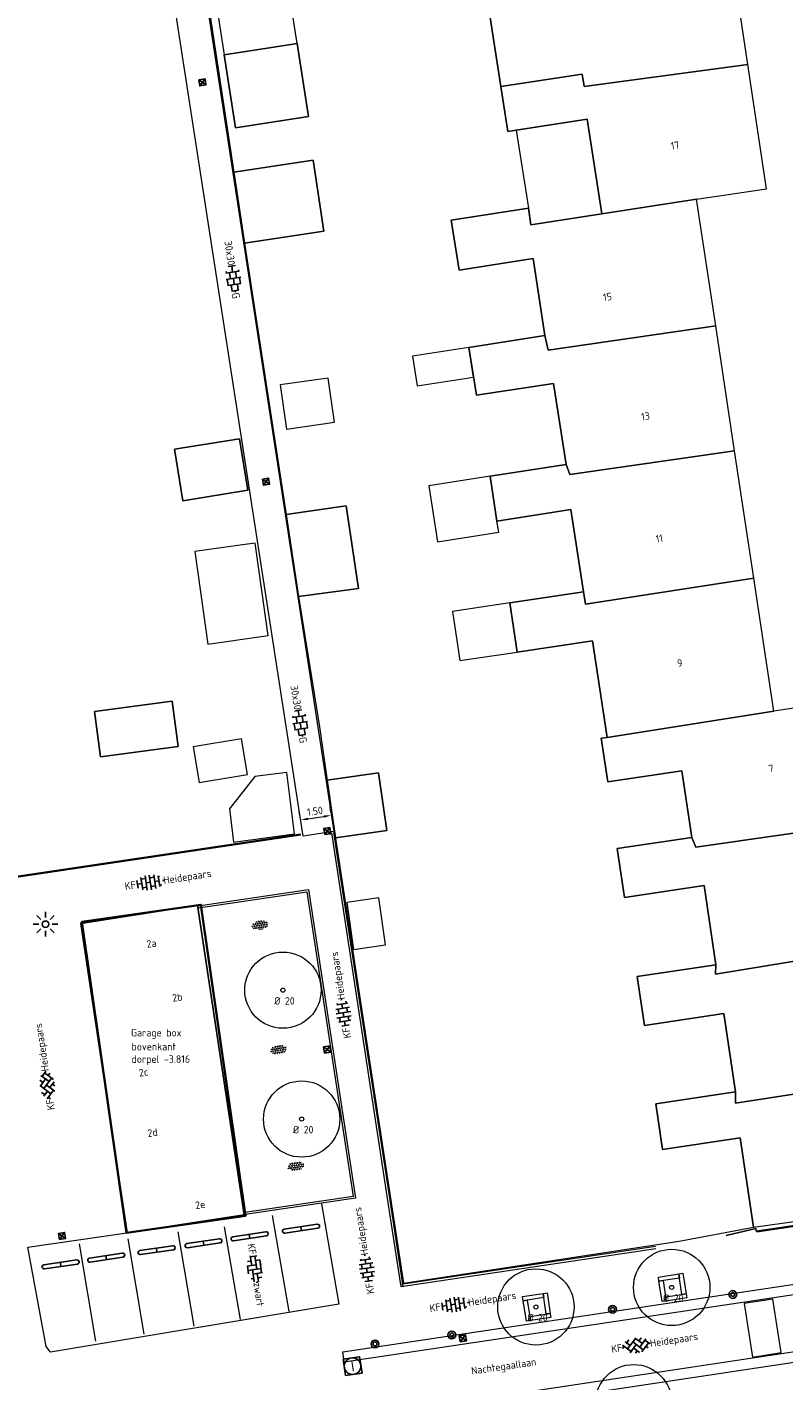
# Model space of a CAD drawing. Header units: metres. Extents: x 102746 to 103541, y 468531 to 469408.
# Tile 8 of 87: x 103035 to 103072, y 468732 to 468798. Entities that reach past the tile are written whole.
import ezdxf
from ezdxf.enums import TextEntityAlignment as Align

# ---------------------------------------------------------------- set-up
doc = ezdxf.new("R2010")
doc.units = ezdxf.units.M
for name, pattern in [('VH-GAZONBAND', [7, 5, -2]), ('VH-OPSLUITBAND_100X200', [16, 8, -2, 4, -2]), ('VH-OPSLUITBAND_60X200', [12, 6, -2, 2, -2])]:
    doc.linetypes.add(name, pattern=pattern)
doc.layers.get('0').update_dxf_attribs({"lineweight": 25})
for name, color, linetype, lineweight in [('B-RO-GR-BOOM-G', 90, 'Continuous', 13), ('B-RO-GR-BOOM_BOOM_20 CM-S', 90, 'Continuous', 25), ('B-RO-GR-SIERPLANTSOEN-S', 90, 'Continuous', 25), ('B-RO-IE-MEUBILAIR_WEGMEUBILAIR-S', 7, 'Continuous', 25), ('B-RO-IE-MEUBILAIR_WEGMEUBILAIR_LICHTMAST-S', 7, 'Continuous', 25), ('B-RO-OG-BEBOUWING-G', 7, 'Continuous', 35), ('B-RO-OG-BGT-G', 253, 'Continuous', 13), ('B-RO-RI-GWA_RIOOLPUT-S', 30, 'Continuous', 25), ('B-RO-RI-HWA_KOLK-S', 150, 'Continuous', 25), ('B-RO-VH-DREMPEL-G', 30, 'Continuous', 18), ('B-RO-VH-GOOT-G', 170, 'Continuous', 18), ('B-RO-VH-KANTOPSLUITING_ACHTERKANTBAND-G', 253, 'Continuous', 18), ('B-RO-VH-KANTOPSLUITING_GAZONBAND-G', 90, 'VH-GAZONBAND', 18), ('B-RO-VH-KANTOPSLUITING_OPSLUITBAND_100X200-G', 150, 'VH-OPSLUITBAND_100X200', 18), ('B-RO-VH-KANTOPSLUITING_OPSLUITBAND_60X200-G', 150, 'VH-OPSLUITBAND_60X200', 18), ('B-RO-VH-VERHARDING-G', 252, 'Continuous', 18), ('B-RO-VH-VERHARDING_BETONSTRAATSTEEN-S', 252, 'Continuous', 25), ('B-RO-VH-VERHARDING_TEGEL_BETON-S', 252, 'Continuous', 25), ('B-RO-VW-MARKERING_WEG MARKERING-G', 7, 'Continuous', 0), ('X-XX-AL-M', 7, 'Continuous', 18), ('X-XX-AL-T18', 7, 'Continuous', 18)]:
    doc.layers.add(name, color=color, linetype=linetype, lineweight=lineweight)
doc.layers.add('Punten', color=7, linetype='Continuous')
doc.styles.add('NLCS-ISO', font='txt')
doc.styles.add('NLCS-ISO-M200-T18', font='txt', dxfattribs={"height": 0.36})
doc.dimstyles.new('NLCS-M200-T18-PIJL_L2_H1', dxfattribs={"dimscale": 0.2, "dimtxt": 2.5, "dimasz": 1.8, "dimexe": 2, "dimexo": 2, "dimgap": 0.7, "dimtad": 1, "dimzin": 0, "dimdsep": 46, "dimtxsty": 'NLCS-ISO-M200-T18', "dimcen": 0, "dimdle": 2, "dimclrd": 256, "dimclre": 256, "dimclrt": 256, "dimadec": 1, "dimazin": 0, "dimtfac": 1, "dimtdec": 3, "dimtofl": 0, "dimtmove": 0, "dimatfit": 3, "dimfxl": 2, "dimfxlon": 1, "dimtfillclr": 256, "dimtolj": 1, "dimtzin": 0, "dimlwd": -1, "dimlwe": -1, "dimarcsym": 0})

# ---------------------------------------------------------------- blocks, each defined once
blk = doc.blocks.new('B-SIE-WEG_LICHTMAST_SPOT-SO')
for p, q in [((-3.000000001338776, 4.656612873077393e-09), (-1.624763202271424, 2.328306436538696e-09)), ((-2.121320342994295, 2.121320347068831), (-1.148881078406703, 1.148881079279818)), ((-8.731149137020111e-10, 1.624763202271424), (-2.91038304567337e-10, 3.000000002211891)), ((1.148881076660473, 1.148881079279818), (2.121320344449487, 2.121320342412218)), ((-2.121320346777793, -2.121320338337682), (-1.148881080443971, -1.148881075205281)), ((-3.783497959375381e-09, -2.999999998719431), (-2.91038304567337e-09, -1.624763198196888)), ((1.148881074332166, -1.148881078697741), (2.12132034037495, -2.121320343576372)), ((1.624763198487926, -1.746229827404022e-09), (2.99999999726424, -1.164153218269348e-09))]:
    blk.add_line(p, q)
blk.add_circle((0, 0), 0.7698654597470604)
at = {"style": 'NLCS-ISO'}
blk.add_attdef('TYPE', text='', height=1.8, dxfattribs=at).set_placement((-2.91038304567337e-10, 3.000000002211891), align=Align.BOTTOM_CENTER)
blk = doc.blocks.new('SIE-WEG_PARKEERMAATREGEL_STOOTBAND_200X200X900_DUBBEL')
for p, q in [((0.7999999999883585, 0.1000000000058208), (-0.8000000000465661, 0.1000000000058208)), ((0, -0.1000000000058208), (0, 0.1000000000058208)), ((0.7999999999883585, -0.1000000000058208), (-0.7999999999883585, -0.1000000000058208))]:
    blk.add_line(p, q)
for centre, start, end in [((-0.7999999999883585, 2.91038304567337e-11), 89.99999999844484, 269.9999999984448), ((0.8000000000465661, -8.731149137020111e-11), 269.9999999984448, 90.00000001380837)]:
    blk.add_arc(centre, 0.1, start, end)
blk = doc.blocks.new('SVH-BSS_KEIFORMAAT_ELLEBOOG_KL-SO')
for p, q in [((-2.921609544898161, 0.9167434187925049), (-2.921609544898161, -0.6644585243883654)), ((-2.921609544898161, 0.3855414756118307), (0.2283904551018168, 0.3855414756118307)), ((-1.871609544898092, 1.501752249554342), (-1.871609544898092, 0.3855414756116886)), ((-1.871609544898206, 1.435541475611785), (1.278390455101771, 1.435541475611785)), ((-0.8216095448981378, 1.746491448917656), (-0.8216095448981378, 1.435541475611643)), ((-0.8216095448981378, 0.385541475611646), (-0.8216095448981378, -1.746491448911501)), ((0.2283904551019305, 1.435541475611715), (0.2283904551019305, -1.714458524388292)), ((1.278390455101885, 1.667504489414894), (1.278390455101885, -0.664458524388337)), ((1.278390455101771, 0.3855414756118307), (3.316110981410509, 0.3855414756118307)), ((2.32839045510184, 1.309937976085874), (2.32839045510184, 0.3855414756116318)), ((3.378390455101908, 0.1772992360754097), (3.378390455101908, -0.1772992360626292)), ((-3.155125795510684, -0.6644585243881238), (-0.8216095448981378, -0.6644585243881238)), ((-1.871609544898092, -0.6644585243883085), (-1.871609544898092, -1.501752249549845)), ((-0.8216095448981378, -1.714458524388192), (1.034122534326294, -1.714458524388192)), ((0.2283904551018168, -0.6644585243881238), (3.155125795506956, -0.6644585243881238)), ((2.32839045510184, -0.6644585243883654), (2.32839045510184, -1.30993797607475))]:
    blk.add_line(p, q)
at = {"style": 'NLCS-ISO'}
blk.add_attdef('FORMAAT', text='', height=1.8, dxfattribs=at).set_placement((-3.39489953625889, -4.365574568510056e-15), align=Align.MIDDLE_RIGHT)
blk.add_attdef('KLEUR', text='', height=1.8, dxfattribs=at).set_placement((3.39489953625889, 3.637978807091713e-16), align=Align.MIDDLE_LEFT)
at = {"style": 'NLCS-ISO', "flags": 1}
blk.add_attdef('FUNCTIE', text='', height=1.8, dxfattribs=at).set_placement((0.1159930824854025, -3.584775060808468), align=Align.MIDDLE_CENTER)
blk = doc.blocks.new('SVH-BSS_KEIFORMAAT_KEPER_KL-SO')
for p, q in [((-3.43788558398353, -0.4680371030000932), (-2.969848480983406, 3.774758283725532e-14)), ((-3.307551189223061, 0.3377027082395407), (-1.484924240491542, -1.484924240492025)), ((-2.519732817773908, 1.034808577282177), (-1.484924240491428, -2.748912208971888e-13)), ((-2.227386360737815, -0.7424621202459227), (-2.461364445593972e-13, 1.484924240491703)), ((-2.227386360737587, 0.7424621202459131), (-1.567820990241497, 1.402027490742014)), ((-1.773950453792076, -1.773950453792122), (2.086109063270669e-13, 2.082778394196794e-13)), ((-0.7424621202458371, 0.7424621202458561), (1.484924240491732, -1.48492424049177)), ((-0.09998502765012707, 1.584909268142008), (1.484924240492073, -2.322309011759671e-13)), ((0.742462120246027, 0.7424621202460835), (1.404576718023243, 1.404576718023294)), ((0.7424621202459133, -0.7424621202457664), (2.463847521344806, 0.9789232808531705)), ((1.058390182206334, -1.911458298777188), (2.969848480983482, 9.325873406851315e-15)), ((2.227386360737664, 0.7424621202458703), (3.310004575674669, -0.3401560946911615)), ((-0.7424621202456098, -0.7424621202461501), (0.5036314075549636, -1.988555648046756)), ((-0.5150548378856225, -1.999979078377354), (9.492406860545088e-14, -1.484924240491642)), ((2.227386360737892, -0.7424621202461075), (2.720216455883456, -1.235292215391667))]:
    blk.add_line(p, q)
at = {"style": 'NLCS-ISO'}
blk.add_attdef('FORMAAT', text='', height=1.8, dxfattribs=at).set_placement((-3.471395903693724, -0.2340185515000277), align=Align.MIDDLE_RIGHT)
blk.add_attdef('KLEUR', text='', height=1.8, dxfattribs=at).set_placement((3.318214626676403, -0.215048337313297), align=Align.MIDDLE_LEFT)
at = {"style": 'NLCS-ISO', "flags": 1}
blk.add_attdef('FUNCTIE', text='', height=1.8, dxfattribs=at).set_placement((0.1159930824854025, -3.584775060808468), align=Align.MIDDLE_CENTER)
blk = doc.blocks.new('SVH-BSS_KEIFORMAAT_HALFST_KL-SO')
for p, q in [((-3.149999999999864, -1.002284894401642), (-3.149999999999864, 0.8312019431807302)), ((-3.149999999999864, 0), (-2.099999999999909, 0)), ((-2.099999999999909, -1.587293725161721), (-2.099999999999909, 1.416210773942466)), ((-2.100000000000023, 1.049999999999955), (-1.050000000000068, 1.049999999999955)), ((-1.049999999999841, -1.832032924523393), (-1.049999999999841, 1.660949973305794)), ((-1.049999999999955, 0), (0, 0)), ((1.13686837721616e-13, -1.881463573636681), (1.13686837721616e-13, 1.71038062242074)), ((-1.13686837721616e-13, 1.049999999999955), (1.049999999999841, 1.049999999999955)), ((1.050000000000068, -1.753045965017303), (1.050000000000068, 1.581963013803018)), ((1.049999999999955, 0), (2.099999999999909, 0)), ((2.100000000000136, -1.39547945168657), (2.100000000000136, 1.224396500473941)), ((2.099999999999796, 1.049999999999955), (2.405710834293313, 1.049999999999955)), ((3.150000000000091, -0.2628407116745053), (3.150000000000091, 0.09175776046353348)), ((3.149999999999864, 0), (3.162673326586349, 0)), ((-2.100000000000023, -1.050000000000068), (-1.050000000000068, -1.050000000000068)), ((-1.13686837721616e-13, -1.050000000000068), (1.049999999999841, -1.050000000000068)), ((2.099999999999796, -1.050000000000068), (2.638053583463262, -1.050000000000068))]:
    blk.add_line(p, q)
at = {"style": 'NLCS-ISO'}
blk.add_attdef('FORMAAT', text='', height=1.8, dxfattribs=at).set_placement((-3.623289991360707, -0.08554147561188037), align=Align.MIDDLE_RIGHT)
blk.add_attdef('KLEUR', text='', height=1.8, dxfattribs=at).set_placement((3.166509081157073, -0.08554147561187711), align=Align.MIDDLE_LEFT)
at = {"style": 'NLCS-ISO', "flags": 1}
blk.add_attdef('FUNCTIE', text='', height=1.8, dxfattribs=at).set_placement((0.1159930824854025, -3.584775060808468), align=Align.MIDDLE_CENTER)
blk = doc.blocks.new('SGR-BOOM 20')
at = {"layer": 'B-RO-GR-BOOM-G'}
for centre, radius in [((0.0006134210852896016, -0.0002409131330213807), 1.839998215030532), ((0.0006134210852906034, -0.0002409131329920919), 0.1)]:
    blk.add_circle(centre, radius, dxfattribs=at)
at = {"layer": 'X-XX-AL-T18', "insert": (-0.416780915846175, -0.3367894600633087), "char_height": 0.36, "attachment_point": 1, "style": 'NLCS-ISO-M200-T18'}
blk.add_mtext_dynamic_manual_height_columns('%%C 20', width=1.833884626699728, gutter_width=1.8, heights=[0], dxfattribs=at)
blk = doc.blocks.new('B-SRI-KOLK_STRAAT_300X300-SO')
for p, q in [((-0.7500000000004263, 2.842170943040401e-13), (0.7499999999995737, 1.500000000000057)), ((0.7499999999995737, 2.842170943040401e-13), (-0.7500000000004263, 1.500000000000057))]:
    blk.add_line(p, q)
at = {"flags": 128}
blk.add_lwpolyline([(-0.7500000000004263, 2.842170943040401e-13), (0.7499999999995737, 2.842170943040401e-13), (0.7499999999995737, 1.500000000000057), (-0.7500000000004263, 1.500000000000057)], close=True, dxfattribs=at)
blk = doc.blocks.new('SIE-WEG_PAAL_BETON')
for centre, radius in [((4.999940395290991e-05, 1.164153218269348e-13), 0.1875), ((4.999999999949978e-05, 1.164153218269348e-13), 0.09375)]:
    blk.add_circle(centre, radius)
blk = doc.blocks.new('SVH-TEGEL_300X300_DUN_HALFST_KL-SO')
for p, q in [((-3.08021532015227, 0.7500000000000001), (-2.999999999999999, 0.7500000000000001)), ((-2.999999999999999, -0.8349495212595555), (-2.999999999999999, 0.834949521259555)), ((-2.999999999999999, 0), (-1.499999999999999, 0)), ((-1.83708385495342, 1.5), (-1.499999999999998, 1.5)), ((-1.499999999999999, -1.600165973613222), (-1.499999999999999, 1.600165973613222)), ((-1.499999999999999, 0.7500000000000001), (1.110223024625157e-15, 0.7500000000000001)), ((1.110223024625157e-15, -1.78372119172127), (1.110223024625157e-15, 1.78372119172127)), ((2.220446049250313e-15, 1.5), (1.500000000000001, 1.5)), ((0, 0), (1.500000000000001, 0)), ((1.500000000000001, -1.600165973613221), (1.500000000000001, 1.600165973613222)), ((1.500000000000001, 0.7500000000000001), (3, 0.7500000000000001)), ((3, -0.8349495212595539), (3, 0.8349495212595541)), ((3, 0), (3.39489953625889, 0)), ((-3.08021532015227, -0.7500000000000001), (-3, -0.7500000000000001)), ((-1.837083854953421, -1.5), (-1.499999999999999, -1.5)), ((-1.5, -0.7500000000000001), (0, -0.7500000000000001)), ((1.110223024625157e-15, -1.5), (1.500000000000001, -1.5)), ((1.499999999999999, -0.7500000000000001), (3, -0.7500000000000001))]:
    blk.add_line(p, q)
at = {"style": 'NLCS-ISO'}
blk.add_attdef('FORMAAT', text='', height=1.8, dxfattribs=at).set_placement((-3.18021532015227, -2.887924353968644e-16), align=Align.MIDDLE_RIGHT)
blk.add_attdef('KLEUR', text='', height=1.8, dxfattribs=at).set_placement((3.49489953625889, -6.891423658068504e-16), align=Align.MIDDLE_LEFT)
at = {"style": 'NLCS-ISO', "flags": 1}
blk.add_attdef('FUNCTIE', text='', height=1.8, dxfattribs=at).set_placement((0.1159930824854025, -3.584775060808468), align=Align.MIDDLE_CENTER)
blk = doc.blocks.new('SGR-SIERPLANTSOEN-SO')
at = {"ltscale": 0.1}
h = blk.add_hatch(dxfattribs=at)
h.set_pattern_fill('GR-SIERPLANTSOEN', color=256, scale=0.1, style=0, pattern_type=2)
h.set_pattern_definition([(30, (-2.066961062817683, -1.090504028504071), (0.2886752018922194, 0.4999998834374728), [0.2, -0.8]), (90, (-1.980358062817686, -1.140504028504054), (-0.288675, 0.5), [0.2, -0.8]), (150, (-1.893755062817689, -1.090504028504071), (-0.5773502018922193, 1.165625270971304e-07), [0.2, -0.8])])
edge = h.paths.add_edge_path()
edge.add_ellipse((0, 0), major_axis=(1.980358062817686, 0), ratio=0.5254120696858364, start_angle=0, end_angle=360, ccw=False)
at = {"ltscale": 0.1, "style": 'NLCS-ISO'}
blk.add_attdef('TYPE', text='', height=0.5, dxfattribs=at).set_placement((3.470943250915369, -0.01606055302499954), align=Align.MIDDLE_CENTER)
blk = doc.blocks.new('A$C0d379f04')
at = {"layer": 'B-RO-VH-VERHARDING-G', "flags": 128}
for points in [[(0, 1.200000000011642), (1, 1.200000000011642), (1, 1), (0, 1)], [(0.2000000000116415, 1), (0.2000000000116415, 0), (0, 0), (0, 1)], [(1.200000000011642, 1.200000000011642), (1.200000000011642, 0.2000000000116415), (1, 0.2000000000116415), (1, 1.200000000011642)], [(0.2000000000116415, 0.2000000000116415), (1.200000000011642, 0.2000000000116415), (1.200000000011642, 0), (0.2000000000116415, 0)]]:
    blk.add_lwpolyline(points, close=True, dxfattribs=at)
blk = doc.blocks.new('*D228')
at = {"layer": 'Defpoints', "color": 0, "transparency": 16777216}
for p in [(103049.8788884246, 468759.7528796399), (103049.9992193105, 468758.9734287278, -3.71768039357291), (103048.5167806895, 468758.7445712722, -3.71768039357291)]:
    blk.add_point(p, dxfattribs=at)
at = {"layer": 'X-XX-AL-M', "transparency": 16777216}
for p, q in [((103049.8550322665, 468759.9074094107), (103049.8178597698, 468760.1481966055)), ((103048.3725936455, 468759.6785519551), (103048.3354211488, 468759.9193391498)), ((103048.7522350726, 468759.5789479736), (103049.5231031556, 468759.6979538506))]:
    blk.add_line(p, q, dxfattribs=at)
for points in [[(103048.7430807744, 468759.6382455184), (103048.7613893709, 468759.5196504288), (103048.3964498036, 468759.5240221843)], [(103049.5139488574, 468759.7572513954), (103049.5322574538, 468759.6386563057), (103049.8788884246, 468759.7528796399)]]:
    blk.add_solid(points, dxfattribs=at)
at = {"layer": 'X-XX-AL-M', "transparency": 16777216, "insert": (103049.0888461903, 468759.9547044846), "char_height": 0.36, "attachment_point": 5, "rotation": 8.77598622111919, "style": 'NLCS-ISO-M200-T18'}
blk.add_mtext('\\A1;1.50', dxfattribs=at)
blk = doc.blocks.new('SRI-PUT_INSPECTIE-SO')
at = {"lineweight": -3, "flags": 128}
blk.add_lwpolyline([(-1.999999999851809, -2.000000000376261), (2.000000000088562, -2.000000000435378), (2.000000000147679, 1.999999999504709), (-2.00000000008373, 1.999999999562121)], close=True, dxfattribs=at)
at = {"lineweight": -3, "ltscale": 1.5}
blk.add_circle((0, -7.105427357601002e-14), 1.999999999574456, dxfattribs=at)
at = {"ltscale": 0.1, "style": 'NLCS-ISO'}
blk.add_text('I', height=2.5, dxfattribs=at).set_placement((-0.002795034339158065, -0.007140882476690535), align=Align.MIDDLE_CENTER)

msp = doc.modelspace()

# ---------------------------------------------------------------- linework, layer by layer
at = {"layer": 'B-RO-OG-BEBOUWING-G', "linetype": 'Continuous'}
msp.add_polyline3d([(103039.99578623, 468739.611800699, -3.86041927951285), (103045.735472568, 468740.43141595, -3.86041927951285), (103043.592627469, 468755.437552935, -3.86041927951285), (103037.85294113, 468754.617937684, -3.86041927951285)], close=True, dxfattribs=at)
msp.add_polyline3d([(103078.511670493, 468740.888346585, -3.7798782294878), (103070.401218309, 468739.681627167, 2.731912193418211)], dxfattribs=at)
at = {"layer": 'B-RO-OG-BGT-G', "color": 252, "flags": 128}
msp.add_lwpolyline([(103042.974, 468805.32), (103045.174, 468790.776), (103048.997, 468791.354), (103049.515, 468787.927), (103045.693, 468787.349), (103047.6961308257, 468774.264279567), (103050.6, 468774.676), (103051.184, 468770.693), (103048.295308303, 468770.3041754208), (103049.3140276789, 468764.0157050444), (103050.0375303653, 468758.9641151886), (103051.9407045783, 468746.4337665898), (103053.365, 468737.1802185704), (103066.6454958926, 468739.2109467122), (103070.2317695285, 468739.8914035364), (103069.585, 468744.187), (103065.852, 468743.625), (103065.519, 468745.836), (103069.374, 468746.416), (103068.807, 468750.185), (103064.975, 468749.608), (103064.62, 468751.97), (103068.424, 468752.542), (103067.849, 468756.361), (103064.017, 468755.784), (103063.662, 468758.145), (103067.267, 468758.688), (103066.783, 468761.903), (103063.204, 468761.365), (103062.888, 468763.469), (103063.174, 468763.512), (103062.472, 468768.177), (103058.839, 468767.63), (103058.482, 468769.999), (103062.044, 468770.535), (103061.43, 468774.502), (103057.864, 468773.95), (103057.53, 468776.109), (103061.194, 468776.676), (103060.587, 468780.593), (103056.872, 468780.017), (103056.514, 468782.327), (103060.178, 468782.894), (103059.603, 468786.61), (103056.037, 468786.058), (103055.664, 468788.469), (103059.379, 468789.044), (103059.504, 468788.24), (103062.917, 468788.769), (103062.21, 468793.338), (103058.393, 468792.747), (103058.059, 468794.907), (103057.428, 468798.973)], dxfattribs=at)
for points in [[(103058.059, 468794.907), (103061.974, 468795.513), (103062.068, 468794.91), (103069.96, 468795.968), (103068.992, 468802.399), (103061.072, 468801.337), (103061.009, 468801.739), (103057.093, 468801.133), (103057.428, 468798.973)], [(103046.811, 468799.32), (103044.323, 468798.935), (103044.708, 468796.447), (103047.196, 468796.832), (103048.23, 468796.992), (103047.845, 468799.48)], [(103047.196, 468796.832), (103048.23, 468796.992), (103048.775, 468793.47), (103045.253, 468792.925), (103044.708, 468796.447)], [(103044.708, 468796.447), (103045.253, 468792.925), (103048.775, 468793.47), (103048.23, 468796.992), (103047.196, 468796.832)], [(103069.96, 468795.968), (103062.068, 468794.91), (103061.974, 468795.513), (103058.059, 468794.907), (103058.393, 468792.747), (103062.21, 468793.338), (103062.917, 468788.769), (103067.493, 468789.477), (103070.86, 468789.984)], [(103062.21, 468793.338), (103058.794, 468792.809), (103059.379, 468789.044), (103059.504, 468788.24), (103062.917, 468788.769)], [(103045.693, 468787.349), (103049.515, 468787.927), (103048.997, 468791.354), (103045.174, 468790.776), (103045.301, 468789.942)], [(103068.411, 468783.372), (103067.493, 468789.477), (103062.917, 468788.769), (103059.504, 468788.24), (103059.379, 468789.044), (103055.664, 468788.469), (103056.037, 468786.058), (103059.603, 468786.61), (103060.178, 468782.894), (103060.338, 468782.199)], [(103060.178, 468782.894), (103056.514, 468782.327), (103056.872, 468780.017), (103060.587, 468780.593), (103061.194, 468776.676), (103061.373, 468776.19), (103069.319, 468777.341), (103068.411, 468783.372), (103060.338, 468782.199)], [(103056.736, 468780.896), (103056.514, 468782.327), (103053.79, 468781.905), (103054.012, 468780.474)], [(103047.713, 468778.383), (103050.029, 468778.712), (103049.725, 468780.844), (103047.409, 468780.515)], [(103045.849, 468775.432), (103042.711, 468774.927), (103042.312, 468777.412), (103045.449, 468777.917)], [(103042.312, 468777.412), (103042.711, 468774.927), (103045.849, 468775.432), (103045.449, 468777.917)], [(103069.319, 468777.341), (103061.373, 468776.19), (103061.194, 468776.676), (103057.53, 468776.109), (103057.864, 468773.95), (103061.43, 468774.502), (103062.044, 468770.535), (103062.137, 468769.933), (103070.244, 468771.189)], [(103057.53, 468776.109), (103054.581, 468775.653), (103055, 468772.949), (103057.948, 468773.406), (103057.864, 468773.95)], [(103048.295308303, 468770.3041754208), (103051.184, 468770.693), (103050.6, 468774.676), (103047.6961308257, 468774.264279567)], [(103045.8338193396, 468772.8282601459), (103043.2978193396, 468772.4752601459), (103043.9188193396, 468768.0172601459), (103046.5028193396, 468768.3762601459), (103046.8338193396, 468768.4222601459), (103046.2138193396, 468772.8812601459)], [(103063.174, 468763.512), (103071.209, 468764.774), (103070.244, 468771.189), (103062.137, 468769.933), (103062.044, 468770.535), (103058.482, 468769.999), (103058.839, 468767.63), (103062.472, 468768.177)], [(103058.482, 468769.999), (103055.724, 468769.583), (103056.081, 468767.214), (103058.839, 468767.63)], [(103071.209, 468764.774), (103063.174, 468763.512), (103062.888, 468763.469), (103063.204, 468761.365), (103066.783, 468761.903), (103067.267, 468758.688), (103067.451, 468758.21), (103075.525, 468759.381), (103074.636, 468765.29)], [(103042.489, 468763.081), (103038.75, 468762.581), (103038.46, 468764.755), (103042.199, 468765.254)], [(103042.489, 468763.081), (103042.199, 468765.254), (103038.46, 468764.755), (103038.75, 468762.581)], [(103043.219, 468763.058), (103043.507, 468761.329), (103045.835, 468761.718), (103045.547, 468763.446)], [(103045.1636246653, 468758.4623753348), (103048.0986246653, 468758.8583753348), (103047.7366246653, 468761.8153753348), (103046.1856246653, 468761.6253753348), (103044.9666246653, 468760.0653753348)], [(103050.0785225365, 468758.6639043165), (103049.6823911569, 468761.4437433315), (103052.158, 468761.796), (103052.553, 468759.016)], [(103049.6823911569, 468761.4437433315), (103050.0785225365, 468758.6639043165), (103052.553, 468759.016), (103052.158, 468761.796)], [(103075.525, 468759.381), (103067.451, 468758.21), (103067.267, 468758.688), (103063.662, 468758.145), (103064.017, 468755.784), (103067.849, 468756.361), (103068.424, 468752.542), (103068.401, 468752.085), (103076.424, 468753.402)], [(103050.944, 468753.279), (103052.498, 468753.5), (103052.174, 468755.774), (103050.621, 468755.552)], [(103068.424, 468752.542), (103064.62, 468751.97), (103064.975, 468749.608), (103068.807, 468750.185), (103069.374, 468746.416), (103069.366, 468745.859), (103077.373, 468747.099), (103076.424, 468753.402), (103068.401, 468752.085)], [(103078.2895539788, 468741.0034805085), (103077.373, 468747.099), (103069.366, 468745.859), (103069.374, 468746.416), (103065.519, 468745.836), (103065.852, 468743.625), (103069.585, 468744.187), (103070.2317695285, 468739.8914035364)]]:
    msp.add_lwpolyline(points, close=True, dxfattribs=at)
at = {"layer": 'B-RO-VH-DREMPEL-G', "linetype": 'Continuous', "elevation": -3.74335622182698}
msp.add_lwpolyline([(103071.17097013, 468736.406752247), (103069.778295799, 468736.208499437), (103070.183536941, 468733.610766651), (103071.569197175, 468733.836376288)], close=True, dxfattribs=at)
at = {"layer": 'B-RO-VH-GOOT-G', "linetype": 'Continuous'}
for points, elevation in [([(103016.3640376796, 468729.2270863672), (103028.8385693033, 468731.1748352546), (103029.3900884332, 468727.4334912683), (103116.1028028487, 468740.4936237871)], -3.83814530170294), ([(103016.4411721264, 468728.7330719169), (103028.4174575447, 468730.6030256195), (103028.9685808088, 468726.8643670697), (103116.6693094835, 468740.0752287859)], -3.83814530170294), ([(103050.426846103, 468733.8750449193), (103085.525351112, 468739.1368150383)], -3.78940420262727), ([(103050.500974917, 468733.3805705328), (103085.599479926, 468738.6423406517)], -3.78940420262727)]:
    msp.add_lwpolyline(points, dxfattribs=dict(at, elevation=elevation))
at = {"layer": 'B-RO-VH-GOOT-G', "elevation": -3.78940420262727, "flags": 128}
msp.add_lwpolyline([(103050.500974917, 468733.3805705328), (103050.426846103, 468733.8750449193)], dxfattribs=at)
at = {"layer": 'B-RO-VH-KANTOPSLUITING_ACHTERKANTBAND-G', "linetype": 'Continuous'}
for points, elevation in [([(103048.403707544, 468758.788530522), (103033.485563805, 468756.569789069), (103018.185775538, 468754.309472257)], -3.87799130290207), ([(103053.243176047, 468737.008255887), (103052.577157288, 468741.378016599), (103049.899280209, 468758.904850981)], -3.80759125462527), ([(103043.457983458, 468755.389434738), (103048.782236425, 468756.182018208), (103051.045503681, 468741.277984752), (103045.717063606, 468740.489181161)], -3.809907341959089), ([(103053.250452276, 468737.029365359), (103065.531224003, 468738.862242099)], -3.79901313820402)]:
    msp.add_lwpolyline(points, dxfattribs=dict(at, elevation=elevation))
at = {"layer": 'B-RO-VH-KANTOPSLUITING_GAZONBAND-G', "linetype": 'Continuous', "elevation": -3.809907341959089}
msp.add_lwpolyline([(103043.4727074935, 468755.2905246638), (103048.6983394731, 468756.0684271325), (103050.9315674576, 468741.3622078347), (103045.7024195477, 468740.5881031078)], dxfattribs=at)
at = {"layer": 'B-RO-VH-KANTOPSLUITING_OPSLUITBAND_100X200-G', "linetype": 'Continuous'}
for points, elevation in [([(103053.3420343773, 468737.0233234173), (103052.6760156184, 468741.3930841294), (103049.9981330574, 468758.9199544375)], -3.80759125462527), ([(103053.2356910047, 468737.1282698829), (103065.5164627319, 468738.961146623)], -3.79901313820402)]:
    msp.add_lwpolyline(points, dxfattribs=dict(at, elevation=elevation))
at = {"layer": 'B-RO-VH-KANTOPSLUITING_OPSLUITBAND_60X200-G', "linetype": 'Continuous'}
msp.add_polyline3d([(103048.3948809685, 468758.847877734, -3.87799130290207), (103033.4767372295, 468756.6291362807, -3.77430372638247), (103018.1755683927, 468754.3686155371, -3.781531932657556)], dxfattribs=at)
at = {"layer": 'B-RO-VH-VERHARDING-G', "elevation": -3.71768039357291, "flags": 128}
msp.add_lwpolyline([(103012.6816051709, 468797.4087457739), (103012.3574629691, 468799.4329571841), (103024.9615650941, 468801.4512846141), (103025.0503464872, 468800.9160216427), (103038.3265210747, 468802.9667029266), (103037.8729984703, 468806.0108776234), (103033.8782077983, 468832.2220261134), (103035.6729931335, 468832.4768365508), (103037.6365486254, 468819.4194849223), (103037.3533185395, 468819.3763183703), (103039.3389334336, 468806.3480395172), (103042.6827749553, 468806.8145020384), (103073.491863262, 468811.451650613), (103073.7535412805, 468809.653458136), (103060.4159753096, 468807.6915812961), (103060.3754878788, 468807.9605786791), (103042.9060288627, 468805.3312091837), (103042.8910357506, 468805.3291564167), (103049.9992193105, 468758.9734287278), (103048.5167806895, 468758.7445712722), (103041.8378870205, 468802.0083018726), (103038.6250687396, 468801.4859312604), (103038.5755320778, 468801.4879669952)], close=True, dxfattribs=at)
at = {"layer": 'B-RO-VH-VERHARDING-G', "linetype": 'Continuous', "elevation": -3.84384752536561}
msp.add_lwpolyline([(103049.405217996, 468741.008048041), (103050.242974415, 468736.168110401), (103036.331351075, 468733.852826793), (103036.127872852, 468734.12029193), (103035.247398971, 468738.915526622), (103040.013215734, 468739.610894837)], dxfattribs=at)
at = {"layer": 'B-RO-VW-MARKERING_WEG MARKERING-G', "linetype": 'Continuous'}
for points, elevation in [([(103044.708006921, 468739.89958767), (103045.477185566, 468735.4351007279)], -3.77416588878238), ([(103047.843664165, 468735.815129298), (103047.042811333, 468740.4434914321)], -3.79699731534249), ([(103040.068155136, 468739.31487668), (103040.843862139, 468734.723495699)], -3.85160426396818), ([(103043.268812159, 468735.102798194), (103042.49105684, 468739.659395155)], -3.75872182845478), ([(103038.52979248, 468734.388074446), (103037.742565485, 468739.0777161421)], -3.78003657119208)]:
    msp.add_lwpolyline(points, dxfattribs=dict(at, elevation=elevation))
at = {"layer": 'Punten', "linetype": 'Continuous', "elevation": -3.85136296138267}
msp.add_lwpolyline([(103040.027348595, 468739.611748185), (103037.796364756, 468754.541641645), (103043.42902682, 468755.413126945), (103045.674833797, 468740.476627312)], close=True, dxfattribs=at)
at = {"layer": 'Punten', "linetype": 'Continuous', "elevation": -3.64165431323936}
msp.add_lwpolyline([(103068.92040092, 468739.47691966), (103070.353890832, 468739.816524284), (103070.367058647, 468739.692565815), (103078.444822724, 468740.876190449)], dxfattribs=at)

# ---------------------------------------------------------------- block references
at = {"layer": 'B-RO-GR-BOOM_BOOM_20 CM-S'}
for p in [(103047.5423865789, 468751.3192409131, -3.729), (103048.4473865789, 468745.1012409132, -3.754), (103066.29, 468736.979, -3.663), (103059.7422039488, 468736.0357960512, -3.754), (103064.456, 468731.419, -3.72)]:
    msp.add_blockref('SGR-BOOM 20', p, dxfattribs=at)
at = {"layer": 'B-RO-GR-SIERPLANTSOEN-S', "xscale": 0.2, "yscale": 0.2, "zscale": 0.2, "rotation": 7.963653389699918}
for p in [(103046.4446119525, 468754.4518430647), (103047.3314112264, 468748.4444236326), (103048.1590659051, 468742.8302996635)]:
    msp.add_blockref('SGR-SIERPLANTSOEN-SO', p, dxfattribs=at)
at = {"layer": 'B-RO-IE-MEUBILAIR_WEGMEUBILAIR-S'}
for name, p, rotation in [('SIE-WEG_PARKEERMAATREGEL_STOOTBAND_200X200X900_DUBBEL', (103048.4182808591, 468739.810563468, -3.80750479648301), 8.457755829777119), ('SIE-WEG_PARKEERMAATREGEL_STOOTBAND_200X200X900_DUBBEL', (103043.7149261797, 468739.1111872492, -3.80750479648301), 8.457755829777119), ('SIE-WEG_PARKEERMAATREGEL_STOOTBAND_200X200X900_DUBBEL', (103045.939383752, 468739.4419581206, -3.80750479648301), 8.457755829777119), ('SIE-WEG_PARKEERMAATREGEL_STOOTBAND_200X200X900_DUBBEL', (103039.0240179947, 468738.4136617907, -3.80750479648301), 8.457755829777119), ('SIE-WEG_PARKEERMAATREGEL_STOOTBAND_200X200X900_DUBBEL', (103041.4553914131, 468738.7752004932, -3.80750479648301), 8.457755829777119), ('SIE-WEG_PARKEERMAATREGEL_STOOTBAND_200X200X900_DUBBEL', (103036.82909715, 468738.0872829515, -3.80750479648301), 8.457755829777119), ('A$C0d379f04', (103065.8288668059, 468736.291360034, -3.663), 8.766067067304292), ('A$C0d379f04', (103059.2822533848, 468735.3466009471, -3.754), 8.766067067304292)]:
    msp.add_blockref(name, p, dxfattribs=dict(at, rotation=rotation))
for p in [(103069.235, 468736.639, -3.754), (103063.438, 468735.92, -3.745), (103055.688, 468734.68, -3.835), (103051.984, 468734.252, -3.831)]:
    msp.add_blockref('SIE-WEG_PAAL_BETON', p, dxfattribs=at)
at = {"layer": 'B-RO-IE-MEUBILAIR_WEGMEUBILAIR_LICHTMAST-S', "xscale": 0.2, "yscale": 0.2, "zscale": 0.2}
msp.add_blockref('B-SIE-WEG_LICHTMAST_SPOT-SO', (103036.096, 468754.501, -3.78), dxfattribs=at)
at = {"layer": 'B-RO-RI-GWA_RIOOLPUT-S', "xscale": 0.2, "yscale": 0.2, "zscale": 0.2, "rotation": 8.634027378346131}
msp.add_blockref('SRI-PUT_INSPECTIE-SO', (103050.9050000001, 468733.1780000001, -3.799), dxfattribs=at)
at = {"layer": 'B-RO-RI-HWA_KOLK-S', "xscale": 0.2, "yscale": 0.2, "zscale": 0.2}
for p, rotation in [((103043.5149600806, 468795.08904997), 278.6016437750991), ((103046.5813322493, 468775.8271767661), 278.5486249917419), ((103049.7057658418, 468758.8420326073, -3.865), 8.086816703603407), ((103049.5299740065, 468748.4335085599, -3.809907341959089), 278.6347394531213), ((103036.9162214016, 468739.3112578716), 8.498860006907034), ((103056.243078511, 468734.3757809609, -3.78940420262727), 8.525967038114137)]:
    msp.add_blockref('B-SRI-KOLK_STRAAT_300X300-SO', p, dxfattribs=dict(at, rotation=rotation))
at = {"layer": 'B-RO-VH-VERHARDING_BETONSTRAATSTEEN-S'}
for name, p, xscale, yscale, zscale, rotation, values in [('SVH-BSS_KEIFORMAAT_HALFST_KL-SO', (103041.1551199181, 468756.5335934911), 0.2000000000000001, 0.2000000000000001, 0.2000000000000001, 8.789891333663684, {'FORMAAT': 'KF', 'KLEUR': 'Heidepaars'}), ('SVH-BSS_KEIFORMAAT_HALFST_KL-SO', (103050.447954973, 468750.23192687), 0.2000000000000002, 0.2000000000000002, 0.2000000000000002, 98.7898913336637, {'FORMAAT': 'KF', 'KLEUR': 'Heidepaars'}), ('SVH-BSS_KEIFORMAAT_KEPER_KL-SO', (103036.1419157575, 468746.7410208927), 0.2, 0.2, 0.2, 98.54895081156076, {'FORMAAT': 'KF', 'KLEUR': 'Heidepaars'}), ('SVH-BSS_KEIFORMAAT_HALFST_KL-SO', (103051.5699174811, 468737.9037972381), 0.2000000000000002, 0.2000000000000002, 0.2000000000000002, 98.7898913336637, {'FORMAAT': 'KF', 'KLEUR': 'Heidepaars'}), ('SVH-BSS_KEIFORMAAT_ELLEBOOG_KL-SO', (103046.1957694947, 468737.8964291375), 0.2, 0.2, 0.2, 278.4744179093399, {'FORMAAT': 'KF', 'KLEUR': 'zwart'}), ('SVH-BSS_KEIFORMAAT_HALFST_KL-SO', (103055.8530454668, 468736.1710533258), 0.2, 0.2, 0.2, 8.789891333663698, {'FORMAAT': 'KF', 'KLEUR': 'Heidepaars'}), ('SVH-BSS_KEIFORMAAT_KEPER_KL-SO', (103064.5823716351, 468734.2237085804), 0.2, 0.2, 0.2, 8.548950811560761, {'FORMAAT': 'KF', 'KLEUR': 'Heidepaars'})]:
    msp.add_blockref(name, p, dxfattribs=dict(at, xscale=xscale, yscale=yscale, zscale=zscale, rotation=rotation)).add_auto_attribs(values)
at = {"layer": 'B-RO-VH-VERHARDING_TEGEL_BETON-S', "xscale": 0.2, "yscale": 0.2, "zscale": 0.2}
for p, rotation in [((103045.158612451, 468785.6598425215), 278.1331406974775), ((103048.3779610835, 468764.2207167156), 279.3821451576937)]:
    msp.add_blockref('SVH-TEGEL_300X300_DUN_HALFST_KL-SO', p, dxfattribs=dict(at, rotation=rotation)).add_auto_attribs({'FORMAAT': '30x30', 'KLEUR': 'G'})

# ---------------------------------------------------------------- texts
at = {"layer": 'B-RO-OG-BGT-G', "color": 252, "style": 'NLCS-ISO-M200-T18'}
for s, rotation, p in [('17', 8.8, (103066.454, 468792.07)), ('15', 8.8, (103063.192, 468784.764)), ('13', 8.6, (103065.024, 468779.004)), ('11', 8.8, (103065.693, 468773.107)), ('9', 8.6, (103066.679, 468767.102)), ('7', 8.6, (103071.084, 468762.013)), ('2a', 8.6, (103041.208, 468753.571)), ('2b', 8.6, (103042.454, 468750.973)), ('2c', 8.6, (103040.82, 468747.353)), ('2d', 8.6, (103041.259, 468744.445)), ('2e', 8.6, (103043.555, 468740.966)), ('Nachtegaallaan', 8.2, (103058.1960802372, 468733.1224619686))]:
    msp.add_text(s, height=0.36, rotation=rotation, dxfattribs=at).set_placement(p, align=Align.MIDDLE)
at = {"layer": 'X-XX-AL-T18', "char_height": 0.36, "attachment_point": 1, "style": 'NLCS-ISO-M200-T18'}
for s, width, insert in [('Garage box', 3.825322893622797, (103040.2194540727, 468749.4468073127)), ('bovenkant\\Pdorpel -3.816', 5.774526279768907, (103040.2449233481, 468748.7720658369))]:
    msp.add_mtext_dynamic_manual_height_columns(s, width=width, gutter_width=1.8, heights=[0], dxfattribs=dict(at, insert=insert))

# ---------------------------------------------------------------- dimensions: what is measured, and where the dimension line sits
at = {"layer": 'X-XX-AL-M'}
dim = msp.add_aligned_dim(p1=(103048.5167806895, 468758.7445712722, -3.71768039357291), p2=(103049.9992193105, 468758.9734287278, -3.71768039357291), distance=0.7886845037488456, dimstyle='NLCS-M200-T18-PIJL_L2_H1', dxfattribs=at)
dim.commit()
dim.dimension.update_dxf_attribs({"geometry": '*D228', "text_midpoint": (103049.0888461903, 468759.9547044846)})

doc.saveas('drawing.dxf')
